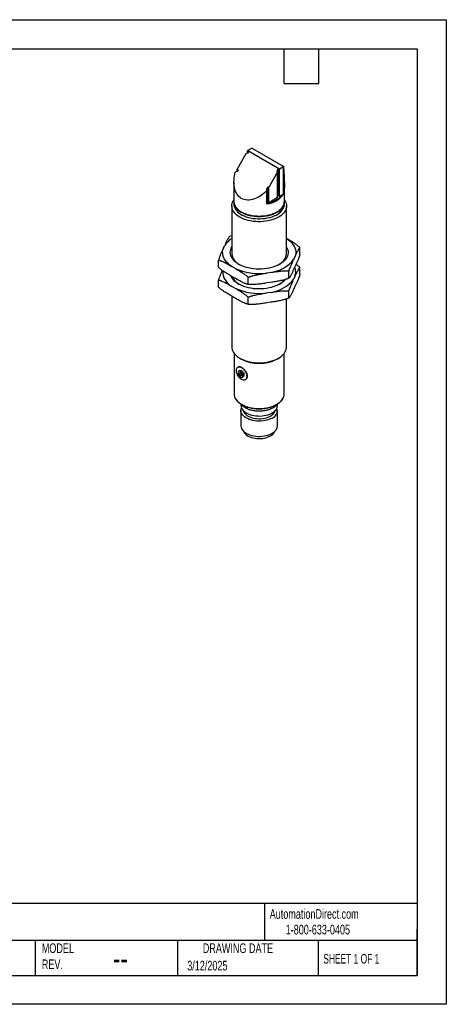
# Model space of a CAD drawing. Header units: millimetres. Extents: x 0 to 419, y 0 to 324.
# Tile 2 of 2: x 279 to 419, y 0 to 324. Entities that reach past the tile are written whole.
import ezdxf

# ---------------------------------------------------------------- set-up
doc = ezdxf.new("R2010")
doc.units = ezdxf.units.MM
doc.header["$LTSCALE"] = 1.5
doc.layers.add('TEXT', color=140, linetype='Continuous', lineweight=25)
doc.styles.add('SLDTEXTSTYLE0', font='TXT', dxfattribs={"width": 0.7})
doc.styles.add('SLDTEXTSTYLE1', font='TXT', dxfattribs={"width": 0.65})

msp = doc.modelspace()

# ---------------------------------------------------------------- linework, layer by layer
at = {"color": 7, "linetype": 'Continuous'}
for p, q in [((0, 323.85), (419.1, 323.85)), ((419.1, 323.85), (419.1, 0)), ((419.1, 0), (0, 0))]:
    msp.add_line(p, q, dxfattribs=at)
for p, q in [((353.19, 279.73), (350.29, 274.71)), ((353.75, 279.9), (353.19, 279.73)), ((353.75, 280.71), (354.1, 280.51)), ((353.75, 279.9), (353.75, 280.71)), ((354.1, 280.51), (353.75, 279.9)), ((355.03, 281.49), (353.82, 280.79)), ((355.05, 281.46), (353.89, 280.79)), ((353.89, 280.79), (364.22, 274.83)), ((355.36, 281.53), (355.01, 281.47)), ((355.4, 281.52), (365.48, 275.71)), ((364.22, 274.83), (365.37, 275.5)), ((365.46, 275.39), (364.22, 274.67)), ((365.46, 275.39), (365.46, 266.33)), ((349.72, 273.73), (349.68, 273.66)), ((350.29, 273.89), (349.72, 273.73)), ((350.29, 274.71), (350.64, 274.51)), ((350.29, 273.89), (350.29, 274.71)), ((350.64, 274.51), (350.29, 273.89)), ((360.75, 268.67), (363.65, 273.69)), ((363.51, 274.26), (363.86, 274.88)), ((363.65, 273.69), (363.51, 274.26)), ((363.65, 265.44), (363.65, 273.69)), ((363.86, 274.88), (364.22, 274.67)), ((363.86, 265.98), (363.86, 274.88)), ((364.22, 265.77), (364.22, 274.67)), ((349.27, 270.46), (349.27, 264.06)), ((360.04, 268.26), (360.4, 268.87)), ((360.4, 268.87), (360.75, 268.67)), ((360.4, 263.97), (360.4, 268.87)), ((360.19, 267.69), (360.04, 268.26)), ((360.14, 267.62), (360.19, 267.69)), ((360.14, 263.26), (360.14, 267.62)), ((360.19, 263.36), (360.19, 267.69)), ((360.75, 263.77), (360.75, 268.67)), ((363.65, 265.85), (363.86, 265.98)), ((363.86, 265.98), (364.22, 265.77)), ((364.22, 265.77), (365.13, 266.3)), ((365.87, 264.06), (365.87, 268.6)), ((348.57, 262.59), (348.57, 246.89)), ((349.27, 263.89), (349.27, 263.16)), ((360.19, 263.85), (360.4, 263.97)), ((360.4, 263.97), (360.75, 263.77)), ((360.75, 263.77), (363.65, 265.44)), ((365.87, 263.16), (365.87, 263.89)), ((366.57, 246.89), (366.57, 262.59)), ((348.57, 252.79), (347.77, 252.5)), ((345.81, 248.73), (346.15, 249.46)), ((370.95, 246.56), (370.95, 248.92)), ((344.19, 242.42), (344.19, 244.78)), ((369.33, 245.87), (368.99, 245.14)), ((349.55, 242.14), (348.62, 242.67)), ((361.31, 240.71), (360.05, 240.51)), ((367.37, 238.83), (367.37, 241.19)), ((369.33, 242.61), (368.99, 241.88)), ((370.95, 240.03), (370.95, 242.38)), ((344.19, 235.89), (344.19, 238.24)), ((349.55, 238.87), (348.62, 239.4)), ((353.98, 236.76), (353.98, 239.12)), ((361.31, 237.44), (360.05, 237.25)), ((369.33, 239.34), (368.99, 238.61)), ((349.55, 235.6), (348.62, 236.14)), ((361.31, 234.17), (360.05, 233.98)), ((367.37, 232.3), (367.37, 234.66)), ((369.33, 236.07), (368.99, 235.35)), ((348.57, 232.9), (348.57, 216.21)), ((349.55, 232.34), (348.62, 232.87)), ((353.98, 230.23), (353.98, 232.59)), ((361.31, 230.91), (360.05, 230.71)), ((366.57, 216.21), (366.57, 232.03)), ((349.37, 214.07), (349.37, 200.69)), ((365.77, 200.69), (365.77, 214.07)), ((351.2, 212.53), (351.77, 212.21)), ((363.37, 212.21), (363.93, 212.53)), ((350.7, 209.62), (350.57, 209.55)), ((351.2, 208.47), (350.84, 208.26)), ((351.99, 206.27), (352.35, 206.47)), ((352.97, 205.39), (353.1, 205.46)), ((351.57, 197.4), (351.57, 196.96)), ((351.57, 195.28), (351.57, 190.27)), ((363.57, 196.96), (363.57, 197.41)), ((363.57, 190.27), (363.57, 195.28))]:
    msp.add_line(p, q)
at = {"flags": 128}
for points in [[(365.87, 264.6), (365.98, 264.44), (366.24, 263.98), (366.43, 263.51), (366.54, 263.02), (366.57, 262.53), (366.52, 262.05), (366.39, 261.57), (366.19, 261.09), (365.91, 260.63), (365.56, 260.19), (365.13, 259.77), (364.64, 259.37), (364.09, 259), (363.48, 258.67), (362.82, 258.36), (362.11, 258.1), (361.36, 257.87), (360.58, 257.69), (359.77, 257.55), (358.94, 257.45), (358.1, 257.4), (357.26, 257.39), (356.42, 257.43), (355.59, 257.52), (354.77, 257.65), (353.98, 257.82), (353.22, 258.04), (352.51, 258.29), (351.83, 258.58), (351.21, 258.91), (350.64, 259.27), (350.13, 259.66), (349.69, 260.08), (349.32, 260.52), (349.02, 260.97), (348.79, 261.44), (348.64, 261.92), (348.58, 262.41), (348.59, 262.89), (348.68, 263.38), (348.84, 263.86), (349.09, 264.32), (349.27, 264.6)], [(349.27, 263.97), (349.27, 263.89), (349.31, 263.42), (349.43, 262.96), (349.63, 262.5), (349.9, 262.06), (350.25, 261.63), (350.67, 261.23), (351.15, 260.85), (351.7, 260.5), (352.3, 260.19), (352.96, 259.91), (353.66, 259.67), (354.39, 259.47), (355.16, 259.31), (355.95, 259.19), (356.76, 259.12), (357.57, 259.1), (358.38, 259.12), (359.19, 259.19), (359.98, 259.31), (360.75, 259.47), (361.48, 259.67), (362.18, 259.91), (362.84, 260.19), (363.44, 260.5)], [(349.27, 263.16), (349.28, 262.91), (349.36, 262.44), (349.52, 261.98), (349.76, 261.54), (350.07, 261.1), (350.45, 260.69), (350.91, 260.3), (351.42, 259.94), (351.99, 259.61), (352.62, 259.31), (353.3, 259.05), (354.01, 258.83), (354.76, 258.65), (355.54, 258.51), (356.33, 258.42), (357.14, 258.37), (357.95, 258.37), (358.76, 258.42), (359.56, 258.51), (360.33, 258.64), (361.09, 258.82), (361.8, 259.04), (362.48, 259.29), (363.11, 259.59), (363.69, 259.92), (364.21, 260.28), (364.66, 260.67), (365.05, 261.08), (365.36, 261.51), (365.61, 261.96), (365.77, 262.42), (365.86, 262.88), (365.87, 263.16)], [(351.7, 260.67), (352.3, 260.35), (352.96, 260.07), (353.66, 259.83), (354.39, 259.63), (355.16, 259.47), (355.95, 259.36), (356.76, 259.29), (357.57, 259.26), (358.38, 259.29), (359.19, 259.36), (359.98, 259.47), (360.75, 259.63), (361.48, 259.83), (362.18, 260.07), (362.84, 260.35), (363.44, 260.67), (363.99, 261.02), (364.47, 261.39), (364.89, 261.8), (365.24, 262.22), (365.5, 262.63)], [(366.57, 251.9), (367.17, 251.48), (367.75, 250.99), (368.26, 250.47), (368.69, 249.94), (369.03, 249.38), (369.3, 248.81), (369.48, 248.23), (369.57, 247.64), (369.58, 247.04), (369.5, 246.45), (369.33, 245.87)], [(348.62, 242.67), (347.97, 243.13), (347.39, 243.61), (346.88, 244.13), (346.45, 244.66), (346.1, 245.22), (345.84, 245.79), (345.66, 246.37), (345.57, 246.96), (345.56, 247.56), (345.64, 248.15), (345.81, 248.73)], [(366.57, 249.07), (366.81, 248.6), (366.97, 248.11), (367.06, 247.61), (367.07, 247.11), (367, 246.62), (366.86, 246.12), (366.63, 245.64), (366.33, 245.17), (365.96, 244.72), (365.52, 244.29), (365.01, 243.89), (364.44, 243.51), (363.82, 243.16), (363.14, 242.85), (362.42, 242.58), (361.65, 242.34), (360.86, 242.15), (360.03, 242), (359.19, 241.89), (358.33, 241.83), (357.46, 241.81), (356.6, 241.84), (355.74, 241.91), (354.9, 242.03), (354.08, 242.19), (353.29, 242.4), (352.54, 242.64), (351.82, 242.93), (351.16, 243.25), (350.55, 243.6), (349.99, 243.98), (349.5, 244.4), (349.08, 244.83), (348.72, 245.29), (348.44, 245.76), (348.24, 246.24), (348.11, 246.74), (348.06, 247.24), (348.09, 247.74), (348.2, 248.23), (348.39, 248.72), (348.57, 249.07)], [(366.15, 238.4), (365.96, 238.19), (365.52, 237.76), (365.01, 237.35), (364.44, 236.98), (363.82, 236.63), (363.14, 236.32), (362.42, 236.05), (361.65, 235.81), (360.86, 235.62), (360.03, 235.47), (359.19, 235.36), (358.33, 235.3), (357.46, 235.28), (356.6, 235.31), (355.74, 235.38), (354.9, 235.5), (354.08, 235.66), (353.29, 235.87), (352.54, 236.11), (351.82, 236.39), (351.16, 236.71), (350.55, 237.07), (349.99, 237.45), (349.5, 237.86), (349.08, 238.3), (348.72, 238.75), (348.44, 239.23), (348.29, 239.57)], [(348.57, 216.21), (348.6, 215.78), (348.71, 215.3), (348.89, 214.82), (349.16, 214.36), (349.49, 213.91), (349.9, 213.49), (350.38, 213.08), (350.91, 212.71), (351.51, 212.36), (352.16, 212.05), (352.86, 211.78), (353.6, 211.54), (354.37, 211.35), (355.17, 211.2), (356, 211.09), (356.83, 211.03), (357.68, 211.01), (358.52, 211.04), (359.35, 211.11), (360.17, 211.23), (360.97, 211.39), (361.73, 211.6), (362.46, 211.84), (363.15, 212.13), (363.78, 212.45), (364.37, 212.8), (364.89, 213.18), (365.35, 213.59), (365.74, 214.02), (366.05, 214.47), (366.3, 214.94), (366.47, 215.42), (366.55, 215.9), (366.57, 216.21)], [(351.77, 205.51), (351.46, 205.72), (351.16, 206), (350.88, 206.32), (350.63, 206.68), (350.42, 207.07), (350.25, 207.47), (350.14, 207.88), (350.08, 208.26), (350.08, 208.63), (350.14, 208.95), (350.25, 209.22), (350.42, 209.43), (350.63, 209.58), (350.88, 209.65), (351.16, 209.65), (351.46, 209.58), (351.77, 209.43)], [(351.43, 206.32), (351.64, 206.23), (351.84, 206.22), (352, 206.28), (352.13, 206.4), (352.21, 206.58), (352.23, 206.81), (352.2, 207.07), (352.11, 207.35), (351.98, 207.62), (351.81, 207.86), (351.61, 208.06), (351.4, 208.21), (351.19, 208.3), (351, 208.31), (350.83, 208.26), (350.71, 208.13), (350.63, 207.95), (350.6, 207.72), (350.64, 207.46), (350.72, 207.18), (350.85, 206.92), (351.02, 206.67), (351.22, 206.47), (351.43, 206.32)], [(351.42, 206.85), (351.56, 206.81), (351.67, 206.84), (351.75, 206.93), (351.77, 207.07), (351.74, 207.24), (351.66, 207.42), (351.55, 207.57), (351.41, 207.68), (351.28, 207.72), (351.16, 207.7), (351.09, 207.61), (351.06, 207.46), (351.09, 207.29), (351.17, 207.11), (351.29, 206.96), (351.42, 206.85)], [(351.2, 208.47), (351.36, 208.52), (351.56, 208.5), (351.77, 208.41), (351.98, 208.26), (352.18, 208.05), (352.35, 207.8), (352.48, 207.53), (352.56, 207.26), (352.58, 207), (352.56, 206.77), (352.48, 206.59), (352.35, 206.47), (352.35, 206.47)], [(351.77, 209.43), (352.08, 209.22), (352.38, 208.94), (352.66, 208.62), (352.91, 208.26), (353.13, 207.87), (353.29, 207.47), (353.4, 207.06), (353.46, 206.68), (353.46, 206.31), (353.4, 205.99), (353.29, 205.72), (353.13, 205.51), (352.91, 205.36), (352.66, 205.29), (352.38, 205.29), (352.08, 205.36), (351.77, 205.51)], [(349.73, 199.31), (349.99, 198.88), (350.34, 198.46), (350.75, 198.06), (351.23, 197.69), (351.77, 197.35), (352.37, 197.03), (353.01, 196.76), (353.7, 196.52), (354.43, 196.32), (355.19, 196.16), (355.97, 196.05), (356.77, 195.98), (357.57, 195.96), (358.37, 195.98), (359.17, 196.05), (359.95, 196.16), (360.71, 196.32), (361.44, 196.52), (362.13, 196.76), (362.77, 197.03), (363.37, 197.35), (363.91, 197.69), (364.39, 198.06), (364.8, 198.46), (365.15, 198.88), (365.4, 199.29)], [(351.57, 196.96), (351.57, 196.91), (351.62, 196.52), (351.75, 196.13), (351.95, 195.75), (352.22, 195.39), (352.57, 195.05), (352.98, 194.73), (353.45, 194.45), (353.97, 194.19), (354.55, 193.97), (355.16, 193.79), (355.8, 193.65), (356.46, 193.56), (357.14, 193.51), (357.83, 193.5), (358.51, 193.54), (359.18, 193.63), (359.83, 193.75), (360.45, 193.92), (361.03, 194.13), (361.56, 194.38), (362.05, 194.66), (362.47, 194.97), (362.84, 195.3), (363.13, 195.66), (363.35, 196.03), (363.5, 196.42), (363.56, 196.81), (363.57, 196.96)], [(361.81, 192.83), (361.3, 192.56), (360.74, 192.34), (360.14, 192.15), (359.51, 192), (358.85, 191.89), (358.17, 191.83), (357.48, 191.81), (356.8, 191.84), (356.13, 191.91), (355.47, 192.03), (354.85, 192.19), (354.25, 192.39), (353.71, 192.63), (353.21, 192.9), (352.77, 193.2), (352.39, 193.53), (352.08, 193.88), (351.84, 194.25), (351.67, 194.64), (351.59, 195.03), (351.58, 195.42), (351.64, 195.82), (351.75, 196.12)], [(352.36, 195.24), (352.42, 195.03), (352.59, 194.67), (352.83, 194.32), (353.15, 193.99), (353.53, 193.69), (353.97, 193.42), (354.47, 193.18), (355.02, 192.98), (355.6, 192.82), (356.21, 192.7), (356.84, 192.63), (357.49, 192.6), (358.13, 192.62), (358.77, 192.68), (359.39, 192.79), (359.98, 192.94), (360.54, 193.13), (361.05, 193.36), (361.5, 193.62), (361.9, 193.92), (362.23, 194.24), (362.49, 194.58), (362.68, 194.94), (362.78, 195.24)], [(351.57, 190.27), (351.57, 190.22), (351.62, 189.82), (351.75, 189.43), (351.95, 189.06), (352.22, 188.7), (352.57, 188.35), (352.98, 188.04), (353.45, 187.75), (353.97, 187.49), (354.55, 187.28), (355.16, 187.1), (355.8, 186.96), (356.46, 186.86), (357.14, 186.81), (357.83, 186.81), (358.51, 186.85), (359.18, 186.93), (359.83, 187.06), (360.45, 187.23), (361.03, 187.44), (361.56, 187.68), (362.05, 187.96), (362.47, 188.27), (362.84, 188.61), (363.13, 188.96), (363.35, 189.34), (363.5, 189.73), (363.56, 190.12), (363.57, 190.27)], [(352.43, 188.48), (352.59, 188.13), (352.83, 187.79), (353.15, 187.46), (353.53, 187.16), (353.97, 186.89), (354.47, 186.65), (355.02, 186.45), (355.6, 186.29), (356.21, 186.17), (356.84, 186.1), (357.49, 186.07), (358.13, 186.08), (358.77, 186.15), (359.39, 186.25), (359.98, 186.41), (360.54, 186.6), (361.05, 186.83), (361.5, 187.09), (361.9, 187.38), (362.23, 187.7), (362.49, 188.05), (362.68, 188.4), (362.71, 188.48)]]:
    msp.add_lwpolyline(points, dxfattribs=at)
for centre, radius, start, end in [((357.44, 268.62), 13.06, 98.9826, 100.5609), ((362.38, 277.18), 3.43, 330.7469, 334.5952), ((362.42, 277.11), 3.49, 330.5055, 334.2126), ((359.28, 270.89), 7.68, 276.4574, 323.5372), ((359.19, 271.16), 7.68, 277.4428, 320.6983), ((352.3, 264.09), 3.04, 180.7091, 209.0873), ((354.21, 265.35), 5.32, 210.9794, 241.836), ((361.84, 264.21), 4.04, 293.3799, 356.6142), ((362.84, 264.09), 3.03, 331.2508, 359.3032), ((352.49, 245.59), 7.43, 121.8348, 148.6027), ((353.08, 247.36), 4.54, 186.046, 243.1076), ((362.16, 247.29), 4.43, 296.0958, 354.7506), ((359.98, 251.88), 11.25, 276.7739, 323.2207), ((351.09, 241.06), 5.51, 177.5897, 243.4122), ((357.5, 258.81), 18.48, 244.4987, 277.9152), ((365.43, 240.77), 4.15, 339.8319, 23.4018), ((353.65, 241.43), 5.34, 203.1773, 240.5883), ((359.98, 245.35), 11.25, 276.7739, 323.2207), ((361.07, 241.99), 6.02, 300.2654, 322.2129), ((357.5, 252.28), 18.48, 244.4987, 277.9152), ((357.57, 223.26), 12.49, 242.3239, 297.6761), ((352.36, 200.73), 2.99, 180.6803, 208.2938), ((362.78, 200.73), 2.99, 331.2933, 359.3048), ((360.89, 195.29), 2.63, 290.5559, 18.2689)]:
    msp.add_arc(centre, radius, start, end)
for points, knots in [([(353.89, 280.79), (353.88, 280.8), (353.85, 280.8), (353.79, 280.77), (353.77, 280.74), (353.75, 280.71)], [0, 0, 0, 0, 0.5, 0.5, 1, 1, 1, 1]), ([(355.01, 281.47), (355.01, 281.47), (355.01, 281.48), (355.02, 281.48), (355.04, 281.47), (355.04, 281.47), (355.05, 281.46)], [0, 0, 0, 0, 0.008057, 0.427394, 0.694721, 1, 1, 1, 1]), ([(355.36, 281.53), (355.37, 281.54), (355.38, 281.54), (355.39, 281.53), (355.4, 281.52)], [0, 0, 0, 0, 0.474486, 1, 1, 1, 1]), ([(365.46, 275.39), (365.46, 275.4), (365.46, 275.41), (365.45, 275.43), (365.43, 275.46), (365.41, 275.48), (365.39, 275.5), (365.37, 275.5)], [0, 0, 0, 0, 0.160033, 0.326701, 0.500532, 0.710849, 1, 1, 1, 1]), ([(365.48, 275.71), (365.49, 275.7), (365.5, 275.69), (365.52, 275.68), (365.54, 275.65), (365.55, 275.63), (365.56, 275.6), (365.56, 275.59), (365.57, 275.59)], [0, 0, 0, 0, 0.171966, 0.335242, 0.499805, 0.745801, 0.869827, 1, 1, 1, 1]), ([(365.57, 275.59), (365.62, 274.8), (365.73, 273.27), (365.82, 271.22), (365.87, 269.68), (365.87, 268.88), (365.87, 268.6)], [0, 0, 0, 0, 0.33036, 0.64396, 0.876487, 1, 1, 1, 1]), ([(360.14, 267.62), (359.56, 267.06), (358.91, 266.52), (357.51, 265.59), (356.76, 265.2), (355.24, 264.66), (354.47, 264.51), (352.99, 264.55), (352.3, 264.73), (351.1, 265.42), (350.6, 265.93), (349.83, 267.19), (349.57, 267.93), (349.27, 269.52), (349.24, 270.37), (349.35, 272.04), (349.49, 272.87), (349.68, 273.66)], [0, 0, 0, 0, 0.125, 0.125, 0.25, 0.25, 0.375, 0.375, 0.5, 0.5, 0.625, 0.625, 0.75, 0.75, 0.875, 0.875, 1, 1, 1, 1]), ([(364.22, 274.67), (364.23, 274.7), (364.25, 274.74), (364.25, 274.8), (364.23, 274.82), (364.22, 274.83)], [0, 0, 0, 0, 0.5, 0.5, 1, 1, 1, 1]), ([(365.13, 266.3), (365.15, 266.31), (365.2, 266.34), (365.26, 266.36), (365.32, 266.38), (365.37, 266.39), (365.41, 266.39), (365.44, 266.38), (365.46, 266.36), (365.46, 266.34), (365.46, 266.33)], [0, 0, 0, 0, 0.176601, 0.342289, 0.498543, 0.63005, 0.748958, 0.84413, 0.924861, 1, 1, 1, 1]), ([(349.67, 262.56), (349.74, 262.45), (349.88, 262.19), (350.18, 261.81), (350.56, 261.42), (351.01, 261.05), (351.41, 260.77), (351.67, 260.62), (351.74, 260.58)], [0, 0, 0, 0, 0.14891, 0.339937, 0.531891, 0.724501, 0.917494, 1, 1, 1, 1]), ([(351.74, 260.58), (351.84, 260.52), (352.12, 260.36), (352.63, 260.13), (353.26, 259.88), (353.94, 259.66), (354.64, 259.48), (355.37, 259.35), (356.12, 259.25), (356.88, 259.19), (357.64, 259.17), (358.41, 259.2), (359.16, 259.26), (359.91, 259.37), (360.63, 259.51), (361.33, 259.7), (362, 259.92), (362.63, 260.18), (363.22, 260.47), (363.76, 260.79), (364.25, 261.14), (364.68, 261.51), (365.04, 261.91), (365.31, 262.27), (365.43, 262.5), (365.47, 262.58)], [0, 0, 0, 0, 0.023896, 0.069217, 0.114529, 0.15982, 0.205089, 0.250338, 0.295572, 0.340795, 0.386013, 0.43123, 0.476451, 0.521681, 0.566926, 0.61219, 0.65748, 0.702799, 0.748149, 0.793531, 0.838935, 0.88434, 0.929703, 0.974966, 1, 1, 1, 1]), ([(347.77, 252.5), (347.75, 252.48), (347.71, 252.43), (347.64, 252.34), (347.58, 252.25), (347.51, 252.15), (347.44, 252.04), (347.33, 251.85), (347.17, 251.57), (346.97, 251.18), (346.76, 250.76), (346.49, 250.19), (346.28, 249.75), (346.15, 249.46)], [0, 0, 0, 0, 0.040694, 0.081787, 0.123293, 0.165226, 0.207601, 0.25043, 0.374145, 0.499594, 0.624444, 0.749655, 1, 1, 1, 1]), ([(370.95, 248.92), (370.67, 249.17), (370.09, 249.68), (369.2, 250.31), (368.31, 250.88), (367.43, 251.4), (366.85, 251.74), (366.57, 251.9)], [0, 0, 0, 0, 0.200634, 0.403601, 0.606953, 0.80969, 1, 1, 1, 1]), ([(345.81, 248.73), (345.67, 248.44), (345.47, 247.99), (345.2, 247.39), (344.99, 246.92), (344.79, 246.44), (344.61, 245.98), (344.45, 245.56), (344.32, 245.18), (344.23, 244.91), (344.19, 244.78)], [0, 0, 0, 0, 0.249858, 0.374748, 0.4992988, 0.6247243, 0.7484395, 0.8340325, 0.9178484, 1, 1, 1, 1]), ([(369.33, 245.87), (369.47, 246.16), (369.67, 246.6), (369.94, 247.17), (370.15, 247.59), (370.35, 247.98), (370.53, 248.3), (370.69, 248.56), (370.82, 248.76), (370.91, 248.86), (370.95, 248.92)], [0, 0, 0, 0, 0.249858, 0.374748, 0.499299, 0.624724, 0.748439, 0.834032, 0.917848, 1, 1, 1, 1]), ([(370.95, 246.56), (370.93, 246.49), (370.89, 246.36), (370.83, 246.16), (370.76, 245.97), (370.69, 245.78), (370.62, 245.6), (370.51, 245.3), (370.35, 244.9), (370.15, 244.42), (369.94, 243.95), (369.67, 243.34), (369.47, 242.9), (369.33, 242.61)], [0, 0, 0, 0, 0.040694, 0.081787, 0.123293, 0.165226, 0.207601, 0.25043, 0.374145, 0.499594, 0.624444, 0.749655, 1, 1, 1, 1]), ([(344.19, 244.78), (344.24, 244.76), (344.36, 244.74), (344.54, 244.69), (344.72, 244.63), (344.9, 244.57), (345.09, 244.5), (345.39, 244.38), (345.83, 244.19), (346.39, 243.92), (346.95, 243.62), (347.69, 243.2), (348.25, 242.88), (348.62, 242.67)], [0, 0, 0, 0, 0.0405417, 0.0814798, 0.1228286, 0.1646018, 0.206813, 0.249476, 0.3738178, 0.4999145, 0.6247358, 0.7499156, 1, 1, 1, 1]), ([(367.37, 241.19), (367.39, 241.26), (367.43, 241.39), (367.5, 241.58), (367.56, 241.78), (367.63, 241.96), (367.7, 242.15), (367.81, 242.45), (367.97, 242.85), (368.17, 243.33), (368.38, 243.8), (368.65, 244.41), (368.86, 244.85), (368.99, 245.14)], [0, 0, 0, 0, 0.040694, 0.081787, 0.123293, 0.165226, 0.207601, 0.25043, 0.374145, 0.499594, 0.624444, 0.749655, 1, 1, 1, 1]), ([(370.95, 242.38), (370.67, 242.64), (370.26, 243.01), (369.83, 243.31), (369.7, 243.41)], [0, 0, 0, 0, 0.690629, 1, 1, 1, 1]), ([(348.62, 239.4), (348.25, 239.62), (347.69, 239.94), (346.95, 240.39), (346.39, 240.74), (345.83, 241.1), (345.34, 241.46), (344.91, 241.79), (344.54, 242.09), (344.3, 242.31), (344.19, 242.42)], [0, 0, 0, 0, 0.2499108, 0.3748189, 0.4993876, 0.624811, 0.7485234, 0.8340874, 0.9178754, 1, 1, 1, 1]), ([(345.44, 241.4), (345.35, 241.19), (345.14, 240.74), (344.83, 240.01), (344.5, 239.19), (344.29, 238.56), (344.19, 238.24)], [0, 0, 0, 0, 0.225263, 0.483598, 0.742004, 1, 1, 1, 1]), ([(349.55, 242.14), (349.92, 241.92), (350.48, 241.6), (351.22, 241.15), (351.78, 240.8), (352.34, 240.43), (352.83, 240.08), (353.26, 239.75), (353.63, 239.45), (353.87, 239.23), (353.98, 239.12)], [0, 0, 0, 0, 0.249911, 0.374819, 0.499388, 0.624811, 0.748523, 0.834087, 0.917875, 1, 1, 1, 1]), ([(353.98, 239.12), (354.06, 239.15), (354.22, 239.22), (354.46, 239.31), (354.71, 239.4), (354.96, 239.48), (355.22, 239.56), (355.64, 239.68), (356.23, 239.83), (356.99, 239.99), (357.75, 240.14), (358.77, 240.31), (359.54, 240.43), (360.05, 240.51)], [0, 0, 0, 0, 0.040694, 0.0817869, 0.1232931, 0.1652264, 0.2076007, 0.2504298, 0.3741445, 0.4995936, 0.6244445, 0.749655, 1, 1, 1, 1]), ([(361.31, 240.71), (361.81, 240.78), (362.58, 240.9), (363.59, 241.04), (364.36, 241.13), (365.12, 241.21), (365.79, 241.24), (366.38, 241.25), (366.88, 241.24), (367.21, 241.21), (367.37, 241.19)], [0, 0, 0, 0, 0.249858, 0.374748, 0.499299, 0.624724, 0.748439, 0.834032, 0.917848, 1, 1, 1, 1]), ([(368.99, 241.88), (368.86, 241.58), (368.65, 241.15), (368.38, 240.58), (368.17, 240.16), (367.97, 239.77), (367.79, 239.44), (367.63, 239.19), (367.5, 238.99), (367.41, 238.88), (367.37, 238.83)], [0, 0, 0, 0, 0.249858, 0.374748, 0.4992988, 0.6247243, 0.7484395, 0.8340325, 0.9178484, 1, 1, 1, 1]), ([(369.33, 239.34), (369.47, 239.63), (369.67, 240.07), (369.94, 240.64), (370.15, 241.06), (370.35, 241.45), (370.53, 241.77), (370.69, 242.03), (370.82, 242.23), (370.91, 242.33), (370.95, 242.38)], [0, 0, 0, 0, 0.249858, 0.374748, 0.499299, 0.624724, 0.748439, 0.834032, 0.917848, 1, 1, 1, 1]), ([(370.95, 240.03), (370.93, 239.96), (370.89, 239.83), (370.83, 239.63), (370.76, 239.44), (370.69, 239.25), (370.62, 239.07), (370.51, 238.77), (370.35, 238.37), (370.15, 237.88), (369.94, 237.42), (369.67, 236.81), (369.47, 236.37), (369.33, 236.07)], [0, 0, 0, 0, 0.040694, 0.0817869, 0.1232931, 0.1652264, 0.2076007, 0.2504298, 0.3741445, 0.4995936, 0.6244445, 0.749655, 1, 1, 1, 1]), ([(344.19, 238.24), (344.24, 238.23), (344.36, 238.2), (344.54, 238.16), (344.72, 238.1), (344.9, 238.04), (345.09, 237.97), (345.39, 237.85), (345.83, 237.66), (346.39, 237.38), (346.95, 237.09), (347.69, 236.67), (348.25, 236.35), (348.62, 236.14)], [0, 0, 0, 0, 0.040542, 0.08148, 0.122829, 0.164602, 0.206813, 0.249476, 0.373818, 0.499914, 0.624736, 0.749916, 1, 1, 1, 1]), ([(353.98, 236.76), (353.93, 236.77), (353.81, 236.8), (353.63, 236.85), (353.45, 236.9), (353.27, 236.97), (353.08, 237.03), (352.78, 237.16), (352.34, 237.35), (351.78, 237.62), (351.22, 237.92), (350.48, 238.33), (349.92, 238.66), (349.55, 238.87)], [0, 0, 0, 0, 0.040542, 0.08148, 0.122829, 0.164602, 0.206813, 0.249476, 0.373818, 0.499914, 0.624736, 0.749916, 1, 1, 1, 1]), ([(360.05, 237.25), (359.54, 237.17), (358.77, 237.05), (357.76, 236.91), (356.99, 236.82), (356.24, 236.75), (355.56, 236.71), (354.97, 236.7), (354.47, 236.72), (354.14, 236.75), (353.98, 236.76)], [0, 0, 0, 0, 0.249858, 0.374748, 0.499299, 0.624724, 0.748439, 0.834032, 0.917848, 1, 1, 1, 1]), ([(367.37, 238.83), (367.29, 238.8), (367.13, 238.73), (366.89, 238.64), (366.64, 238.55), (366.39, 238.47), (366.13, 238.39), (365.71, 238.27), (365.12, 238.12), (364.36, 237.96), (363.6, 237.81), (362.58, 237.64), (361.82, 237.52), (361.31, 237.44)], [0, 0, 0, 0, 0.040694, 0.081787, 0.123293, 0.165226, 0.207601, 0.25043, 0.374145, 0.499594, 0.624444, 0.749655, 1, 1, 1, 1]), ([(367.37, 234.66), (367.39, 234.72), (367.43, 234.86), (367.5, 235.05), (367.56, 235.24), (367.63, 235.43), (367.7, 235.62), (367.81, 235.92), (367.97, 236.32), (368.17, 236.8), (368.38, 237.27), (368.65, 237.87), (368.86, 238.32), (368.99, 238.61)], [0, 0, 0, 0, 0.040694, 0.081787, 0.123293, 0.165226, 0.207601, 0.25043, 0.374145, 0.499594, 0.624444, 0.749655, 1, 1, 1, 1]), ([(348.62, 232.87), (348.25, 233.09), (347.69, 233.41), (346.95, 233.86), (346.39, 234.2), (345.83, 234.57), (345.34, 234.92), (344.91, 235.26), (344.54, 235.56), (344.3, 235.78), (344.19, 235.89)], [0, 0, 0, 0, 0.249911, 0.374819, 0.499388, 0.624811, 0.748523, 0.834087, 0.917875, 1, 1, 1, 1]), ([(349.55, 235.6), (349.92, 235.39), (350.48, 235.06), (351.22, 234.62), (351.78, 234.27), (352.34, 233.9), (352.83, 233.55), (353.26, 233.22), (353.63, 232.91), (353.87, 232.7), (353.98, 232.59)], [0, 0, 0, 0, 0.249911, 0.374819, 0.499388, 0.624811, 0.748523, 0.834087, 0.917875, 1, 1, 1, 1]), ([(353.98, 232.59), (354.06, 232.62), (354.22, 232.69), (354.46, 232.78), (354.71, 232.87), (354.96, 232.95), (355.22, 233.03), (355.64, 233.15), (356.23, 233.3), (356.99, 233.46), (357.75, 233.61), (358.77, 233.78), (359.54, 233.9), (360.05, 233.98)], [0, 0, 0, 0, 0.040694, 0.0817869, 0.1232931, 0.1652264, 0.2076007, 0.2504298, 0.3741445, 0.4995936, 0.6244445, 0.749655, 1, 1, 1, 1]), ([(361.31, 234.17), (361.81, 234.25), (362.58, 234.37), (363.59, 234.51), (364.36, 234.6), (365.12, 234.67), (365.79, 234.71), (366.38, 234.72), (366.88, 234.7), (367.21, 234.67), (367.37, 234.66)], [0, 0, 0, 0, 0.249858, 0.374748, 0.499299, 0.624724, 0.748439, 0.834032, 0.917848, 1, 1, 1, 1]), ([(368.99, 235.35), (368.86, 235.05), (368.65, 234.61), (368.38, 234.04), (368.17, 233.63), (367.97, 233.24), (367.79, 232.91), (367.63, 232.66), (367.5, 232.46), (367.41, 232.35), (367.37, 232.3)], [0, 0, 0, 0, 0.249858, 0.374748, 0.499299, 0.624724, 0.748439, 0.834032, 0.917848, 1, 1, 1, 1]), ([(353.98, 230.23), (353.93, 230.24), (353.81, 230.27), (353.63, 230.32), (353.45, 230.37), (353.27, 230.43), (353.08, 230.5), (352.78, 230.62), (352.34, 230.81), (351.78, 231.09), (351.22, 231.39), (350.48, 231.8), (349.92, 232.12), (349.55, 232.34)], [0, 0, 0, 0, 0.0405417, 0.0814798, 0.1228286, 0.1646018, 0.206813, 0.249476, 0.3738178, 0.4999145, 0.6247358, 0.7499156, 1, 1, 1, 1]), ([(360.05, 230.71), (359.54, 230.64), (358.77, 230.52), (357.76, 230.38), (356.99, 230.29), (356.24, 230.21), (355.56, 230.18), (354.97, 230.17), (354.47, 230.18), (354.14, 230.21), (353.98, 230.23)], [0, 0, 0, 0, 0.249858, 0.374748, 0.499299, 0.624724, 0.748439, 0.834032, 0.917848, 1, 1, 1, 1]), ([(367.37, 232.3), (367.29, 232.27), (367.13, 232.2), (366.89, 232.11), (366.64, 232.02), (366.39, 231.94), (366.13, 231.86), (365.71, 231.74), (365.12, 231.59), (364.36, 231.43), (363.6, 231.28), (362.58, 231.11), (361.82, 230.99), (361.31, 230.91)], [0, 0, 0, 0, 0.040694, 0.081787, 0.123293, 0.165226, 0.207601, 0.25043, 0.374145, 0.499594, 0.624444, 0.749655, 1, 1, 1, 1]), ([(351.77, 209.43), (351.66, 209.49), (351.45, 209.6), (351.19, 209.68), (350.99, 209.7), (350.84, 209.68), (350.74, 209.65), (350.7, 209.62), (350.7, 209.62)], [0, 0, 0, 0, 0.2429381, 0.4992182, 0.6608461, 0.8173374, 0.9952996, 1, 1, 1, 1]), ([(353.1, 205.46), (353.15, 205.5), (353.26, 205.57), (353.39, 205.7), (353.48, 205.82), (353.59, 206), (353.69, 206.26), (353.74, 206.63), (353.7, 206.94), (353.65, 207.16), (353.61, 207.3), (353.53, 207.51), (353.38, 207.82), (353.14, 208.19), (352.87, 208.52), (352.66, 208.74), (352.41, 208.98), (352.11, 209.22), (351.88, 209.36), (351.77, 209.43)], [0, 0, 0, 0, 0.05245, 0.09775, 0.135842, 0.166728, 0.252611, 0.333359, 0.414087, 0.442171, 0.470836, 0.500093, 0.56903, 0.666621, 0.733267, 0.788795, 0.833206, 0.918881, 1, 1, 1, 1]), ([(349.75, 199.25), (349.81, 199.14), (349.95, 198.88), (350.24, 198.5), (350.62, 198.11), (351.05, 197.75), (351.55, 197.4), (352.09, 197.09), (352.68, 196.81), (353.32, 196.56), (353.99, 196.35), (354.69, 196.17), (355.41, 196.04), (356.16, 195.94), (356.91, 195.88), (357.67, 195.87), (358.43, 195.89), (359.19, 195.96), (359.92, 196.07), (360.64, 196.22), (361.34, 196.4), (362, 196.62), (362.62, 196.88), (363.2, 197.17), (363.73, 197.49), (364.21, 197.85), (364.63, 198.22), (364.99, 198.62), (365.24, 198.96), (365.35, 199.17), (365.38, 199.23)], [0, 0, 0, 0, 0.028653, 0.065026, 0.101582, 0.13827, 0.175035, 0.211836, 0.248641, 0.285434, 0.322209, 0.358967, 0.395708, 0.432437, 0.469157, 0.505872, 0.542587, 0.579306, 0.616032, 0.65277, 0.689526, 0.726302, 0.763103, 0.79993, 0.836782, 0.873653, 0.91052, 0.947349, 0.984089, 1, 1, 1, 1]), ([(351.57, 197.41), (351.6, 197.36), (351.76, 197.18), (352.09, 196.89), (352.57, 196.53), (353.1, 196.2), (353.68, 195.92), (354.3, 195.68), (354.96, 195.48), (355.64, 195.33), (356.33, 195.22), (357.03, 195.17), (357.74, 195.15), (358.45, 195.19), (359.15, 195.27), (359.84, 195.4), (360.51, 195.57), (361.15, 195.79), (361.77, 196.06), (362.35, 196.38), (362.88, 196.75), (363.29, 197.09), (363.5, 197.33), (363.57, 197.41)], [0, 0, 0, 0, 0.013523, 0.060637, 0.109185, 0.158916, 0.209409, 0.260212, 0.31095, 0.361503, 0.411856, 0.462059, 0.512194, 0.562362, 0.612643, 0.663137, 0.713952, 0.765182, 0.816881, 0.869022, 0.921375, 0.973419, 1, 1, 1, 1])]:
    msp.add_open_spline(points, degree=3, knots=knots)
msp.add_open_spline([(360.14, 263.26), (360.14, 263.29), (360.16, 263.33), (360.19, 263.36)], degree=3)
at = {"layer": 'TEXT'}
for p, q in [((9.52, 314.32), (409.57, 314.32)), ((365.76, 302.89), (365.76, 314.32)), ((377.19, 302.89), (377.19, 314.32)), ((409.57, 314.32), (409.57, 9.52)), ((365.76, 302.89), (377.19, 302.89)), ((409.57, 33.19), (9.52, 33.19)), ((359.36, 33.19), (359.36, 20.95)), ((409.57, 9.52), (409.57, 24.77)), ((409.57, 20.95), (9.52, 20.95)), ((283.95, 20.95), (283.95, 9.52)), ((330.7, 20.95), (330.7, 9.52)), ((377.02, 20.95), (377.02, 9.52)), ((9.52, 9.52), (409.57, 9.52))]:
    msp.add_line(p, q, dxfattribs=at)

# ---------------------------------------------------------------- texts
at = {"color": 179, "linetype": 'Continuous', "lineweight": 18, "char_height": 3.175, "attachment_point": 1, "style": 'SLDTEXTSTYLE0'}
for s, insert in [('AutomationDirect.com', (361.04, 31.31)), ('1-800-633-0405', (366.29, 26.16))]:
    msp.add_mtext(s, dxfattribs=dict(at, insert=insert))
at = {"layer": 'TEXT'}
for s, insert, char_height, attachment_point, style in [('FKLN-BP-3E', (238.81, 30.04), 5.556, 1, 'SLDTEXTSTYLE0'), ('MODEL ^JREV.', (286.1, 20.05), 3.175, 1, 'SLDTEXTSTYLE0'), ('DRAWING DATE', (350.59, 20.05), 3.175, 2, 'SLDTEXTSTYLE0'), ('SHEET 1 OF 1', (378.66, 16.58), 3.175, 1, 'SLDTEXTSTYLE1'), ('--', (309.45, 19.1), 7.937, 1, 'SLDTEXTSTYLE0'), ('3/12/2025', (333.92, 14.31), 3.175, 1, 'SLDTEXTSTYLE0')]:
    msp.add_mtext(s, dxfattribs=dict(at, insert=insert, char_height=char_height, attachment_point=attachment_point, style=style))

doc.saveas('drawing.dxf')
